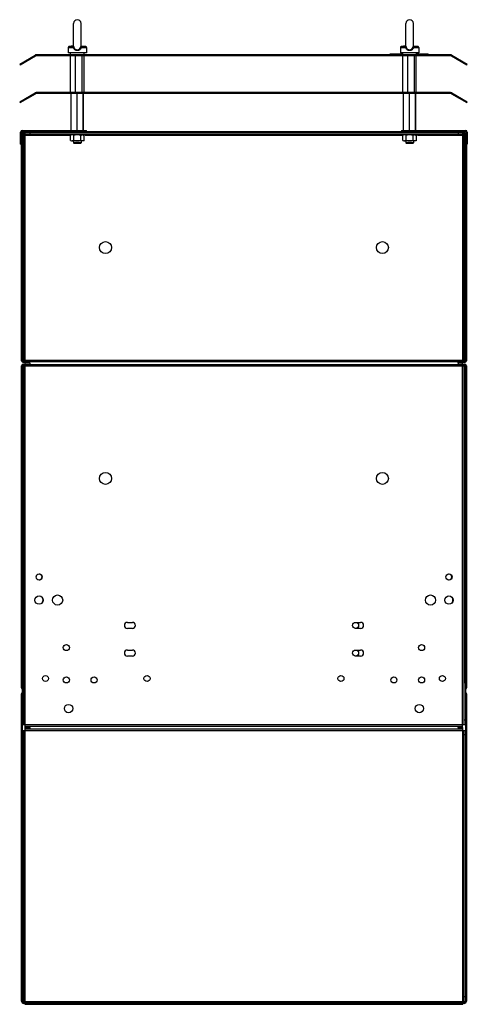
# Model space of a CAD drawing. Header units: millimetres. Extents: x 219 to 704, y 103 to 1170.
import ezdxf

# ---------------------------------------------------------------- set-up
doc = ezdxf.new("R2010")
doc.units = ezdxf.units.MM
doc.header["$LTSCALE"] = 82.834502
doc.layers.get('0').update_dxf_attribs({"linetype": 'CONTINUOUS'})

msp = doc.modelspace()

# ---------------------------------------------------------------- linework, layer by layer
at = {"color": 7, "linetype": 'Continuous'}
for p, q in [((277.7, 1141.8), (277.7, 1166.4)), ((285.7, 1141.8), (285.7, 1166.4)), ((637.7, 1141.8), (637.7, 1166.4)), ((645.7, 1141.8), (645.7, 1166.4)), ((277.7, 1142), (272.6, 1141.4)), ((285.7, 1142), (290.8, 1141.4)), ((285.7, 1141.9), (285.7, 1141.9)), ((286, 1141.6), (285.7, 1141.9)), ((637.7, 1142), (632.6, 1141.4)), ((645.7, 1142), (650.8, 1141.4)), ((645.7, 1141.9), (645.7, 1141.9)), ((646, 1141.6), (645.7, 1141.9)), ((219.2, 1122.4), (235.9, 1132.1)), ((219.7, 1121.6), (236.4, 1131.2)), ((686.1, 1132.4), (237.2, 1132.4)), ((686.1, 1131.4), (237.2, 1131.4)), ((271.7, 1140.4), (271.7, 1134.4)), ((271.7, 1140.4), (277.4, 1140.4)), ((291.7, 1134.4), (271.7, 1134.4)), ((276.9, 1141.4), (272.6, 1141.4)), ((274.3, 1132.4), (274.3, 1134.4)), ((274.4, 1091.4), (274.4, 1131.4)), ((276.9, 1141.4), (277.3, 1141.6)), ((279.8, 1091.4), (279.8, 1131.4)), ((286, 1141.6), (286.4, 1141.4)), ((286, 1140.4), (291.7, 1140.4)), ((290.8, 1141.4), (286.4, 1141.4)), ((286.4, 1141.4), (286.4, 1141.4)), ((287, 1091.4), (287, 1131.4)), ((288.9, 1091.4), (288.9, 1131.4)), ((289, 1132.4), (289, 1134.4)), ((291.7, 1140.4), (291.7, 1134.4)), ((620.6, 1132.4), (620.6, 1133.4)), ((620.6, 1133.4), (634.3, 1133.4)), ((621.6, 1132.4), (621.6, 1133.4)), ((631.7, 1140.4), (631.7, 1134.4)), ((631.7, 1140.4), (637.4, 1140.4)), ((651.7, 1134.4), (631.7, 1134.4)), ((636.9, 1141.4), (632.6, 1141.4)), ((634.3, 1132.4), (634.3, 1134.4)), ((634.4, 1091.4), (634.4, 1131.4)), ((636.9, 1141.4), (637.3, 1141.6)), ((639.8, 1091.4), (639.8, 1131.4)), ((646, 1141.6), (646.4, 1141.4)), ((646, 1140.4), (651.7, 1140.4)), ((650.8, 1141.4), (646.4, 1141.4)), ((646.4, 1141.4), (646.4, 1141.4)), ((647, 1091.4), (647, 1131.4)), ((648.9, 1091.4), (648.9, 1131.4)), ((649, 1132.4), (649, 1134.4)), ((649, 1133.4), (661.9, 1133.4)), ((651.7, 1140.4), (651.7, 1134.4)), ((658.9, 1133.4), (658.9, 1132.4)), ((661.9, 1132.4), (661.9, 1133.4)), ((686.9, 1131.2), (703.6, 1121.6)), ((687.4, 1132.1), (704.1, 1122.4)), ((219.2, 1122.4), (219.7, 1121.6)), ((227.9, 1127.4), (228.4, 1126.6)), ((694.9, 1126.6), (695.4, 1127.4)), ((703.6, 1121.6), (704.1, 1122.4)), ((219.2, 1081.4), (235.9, 1091.1)), ((219.7, 1080.6), (236.4, 1090.2)), ((686.1, 1091.4), (237.2, 1091.4)), ((686.1, 1090.4), (237.2, 1090.4)), ((275.1, 1050.4), (275.1, 1090.4)), ((281.5, 1050.4), (281.5, 1090.4)), ((288.1, 1050.4), (288.1, 1090.4)), ((288.3, 1050.4), (288.3, 1090.4)), ((635.1, 1050.4), (635.1, 1090.4)), ((641.5, 1050.4), (641.5, 1090.4)), ((648.1, 1050.4), (648.1, 1090.4)), ((648.3, 1050.4), (648.3, 1090.4)), ((686.9, 1090.2), (703.6, 1080.6)), ((687.4, 1091.1), (704.1, 1081.4)), ((219.2, 1081.4), (219.7, 1080.6)), ((227.9, 1086.4), (228.4, 1085.6)), ((694.9, 1085.6), (695.4, 1086.4)), ((703.6, 1080.6), (704.1, 1081.4)), ((220.2, 1035.4), (220.2, 1048.4)), ((221.2, 1048.4), (221.2, 1040.4)), ((221.2, 1045.9), (222.2, 1045.9)), ((222.2, 1050.4), (291.7, 1050.4)), ((222.2, 1049.4), (702.2, 1049.4)), ((222.2, 800.9), (222.2, 1045.9)), ((223.2, 1047.9), (225.2, 1047.9)), ((223.2, 1046.9), (701.2, 1046.9)), ((225.2, 798.4), (225.2, 1048.4)), ((225.2, 1048.4), (699.2, 1048.4)), ((230.2, 1048.4), (230.2, 1046.9)), ((246.2, 1049.4), (246.2, 1048.4)), ((274.1, 1046.9), (274.1, 1045.5)), ((286.7, 1050.4), (286.7, 1049.4)), ((290.3, 1046.9), (290.3, 1045.5)), ((291.7, 1049.4), (291.7, 1050.4)), ((632.7, 1050.4), (632.7, 1049.4)), ((632.7, 1050.4), (702.2, 1050.4)), ((634.1, 1046.9), (634.1, 1045.5)), ((637.7, 1049.4), (637.7, 1050.4)), ((650.3, 1046.9), (650.3, 1045.5)), ((678.2, 1049.4), (678.2, 1048.4)), ((694.2, 1048.4), (694.2, 1046.9)), ((699.2, 798.4), (699.2, 1048.4)), ((699.2, 1047.9), (701.2, 1047.9)), ((702.2, 800.9), (702.2, 1045.9)), ((703.2, 1045.9), (702.2, 1045.9)), ((703.2, 1048.4), (703.2, 1040.4)), ((704.2, 1048.4), (704.2, 1035.4)), ((221.2, 1040.4), (220.2, 1040.4)), ((220.2, 1035.4), (221.2, 1035.4)), ((221.2, 1040.9), (222.2, 1040.9)), ((221.2, 800.9), (221.2, 1040.4)), ((222.2, 1045.4), (274.2, 1045.4)), ((222.2, 1040.4), (223.7, 1040.4)), ((223.7, 801.4), (223.7, 1045.4)), ((290.3, 1045.5), (274.1, 1045.5)), ((274.3, 1045.1), (274.2, 1045)), ((274.2, 1039.6), (274.2, 1045)), ((288.1, 1039), (276, 1039)), ((277.7, 1039), (277.7, 1036.9)), ((278.2, 1036.4), (277.7, 1036.9)), ((285.7, 1036.9), (277.7, 1036.9)), ((277.9, 1039.6), (277.9, 1045)), ((285.2, 1036.4), (278.2, 1036.4)), ((285.2, 1036.4), (285.7, 1036.9)), ((285.4, 1039.6), (285.4, 1045)), ((285.7, 1039), (285.7, 1036.9)), ((289.2, 1039.6), (289.2, 1045)), ((290.3, 1045.4), (634.2, 1045.4)), ((650.3, 1045.5), (634.1, 1045.5)), ((634.3, 1045.1), (634.2, 1045)), ((634.2, 1039.6), (634.2, 1045)), ((648.1, 1039), (636, 1039)), ((637.7, 1039), (637.7, 1036.9)), ((645.7, 1036.9), (637.7, 1036.9)), ((638.2, 1036.4), (637.7, 1036.9)), ((637.9, 1039.6), (637.9, 1045)), ((645.2, 1036.4), (638.2, 1036.4)), ((645.2, 1036.4), (645.7, 1036.9)), ((645.4, 1039.6), (645.4, 1045)), ((645.7, 1039), (645.7, 1036.9)), ((649.2, 1039.6), (649.2, 1045)), ((650.3, 1045.4), (702.2, 1045.4)), ((700.7, 801.4), (700.7, 1045.4)), ((702.2, 1040.4), (700.7, 1040.4)), ((703.2, 1040.9), (702.2, 1040.9)), ((703.2, 1040.4), (703.2, 800.9)), ((704.2, 1040.4), (703.2, 1040.4)), ((703.2, 1035.4), (704.2, 1035.4)), ((221.2, 805.9), (222.2, 805.9)), ((221.2, 800.9), (222.2, 800.9)), ((222.2, 806.4), (223.7, 806.4)), ((222.2, 801.4), (702.2, 801.4)), ((702.2, 806.4), (700.7, 806.4)), ((703.2, 805.9), (702.2, 805.9)), ((703.2, 800.9), (702.2, 800.9)), ((221.2, 446.3), (221.2, 795.3)), ((221.2, 795.3), (703.2, 795.3)), ((221.2, 790.3), (223.7, 790.3)), ((222.2, 451.3), (222.2, 795.3)), ((223.2, 799.9), (701.2, 799.9)), ((225.2, 798.9), (223.2, 798.9)), ((223.2, 797.3), (225.2, 797.3)), ((223.2, 796.3), (225.3, 796.3)), ((223.7, 406.5), (223.7, 795.3)), ((225.3, 403.4), (225.3, 798.4)), ((230.3, 798.4), (225.3, 798.4)), ((225.3, 796.9), (699.1, 796.9)), ((230.2, 798.4), (230.2, 799.9)), ((230.2, 798.4), (230.3, 796.9)), ((694.1, 798.4), (694.2, 799.9)), ((699.1, 798.4), (694.1, 798.4)), ((694.1, 798.4), (694.1, 796.9)), ((699.1, 403.4), (699.1, 798.4)), ((699.1, 796.3), (701.2, 796.3)), ((701.2, 798.9), (699.2, 798.9)), ((699.2, 797.3), (701.2, 797.3)), ((700.7, 406.5), (700.7, 795.3)), ((703.2, 790.3), (700.7, 790.3)), ((702.2, 451.3), (702.2, 795.3)), ((703.2, 795.3), (703.2, 446.3)), ((335.9, 517.3), (341.3, 517.3)), ((583.1, 517.3), (588.5, 517.3)), ((341.3, 510.7), (335.9, 510.7)), ((588.5, 510.7), (583.1, 510.7)), ((335.9, 487.3), (341.3, 487.3)), ((341.3, 480.7), (335.9, 480.7)), ((583.1, 487.3), (588.5, 487.3)), ((588.5, 480.7), (583.1, 480.7)), ((221.2, 451.3), (222.2, 451.3)), ((222.2, 106.4), (222.2, 451.3)), ((703.2, 451.3), (702.2, 451.3)), ((702.2, 451.3), (702.2, 106.4)), ((221.2, 446.3), (222.2, 446.3)), ((221.2, 106.9), (221.2, 439.9)), ((221.2, 439.4), (222.2, 439.4)), ((703.2, 446.3), (702.2, 446.3)), ((703.2, 439.4), (702.2, 439.4)), ((703.2, 439.9), (703.2, 106.9)), ((222.2, 411.5), (223.7, 411.5)), ((222.2, 406.5), (702.2, 406.5)), ((702.2, 411.5), (700.7, 411.5)), ((222.2, 400.3), (702.2, 400.3)), ((222.2, 395.3), (223.7, 395.3)), ((223.7, 106.4), (223.7, 400.3)), ((225.2, 103.4), (225.2, 403.4)), ((225.2, 401.9), (699.2, 401.9)), ((225.3, 404.9), (699.1, 404.9)), ((225.3, 403.4), (230.3, 403.4)), ((230.2, 403.4), (230.2, 401.9)), ((230.3, 403.4), (230.3, 404.9)), ((694.1, 403.4), (694.1, 404.9)), ((694.1, 403.4), (699.1, 403.4)), ((694.2, 403.4), (694.2, 401.9)), ((699.2, 103.4), (699.2, 403.4)), ((700.7, 106.4), (700.7, 400.3)), ((702.2, 395.3), (700.7, 395.3)), ((221.2, 107.4), (222.2, 107.4)), ((222.2, 111.4), (223.7, 111.4)), ((702.2, 111.4), (700.7, 111.4)), ((703.2, 107.4), (702.2, 107.4)), ((222.2, 106.4), (702.2, 106.4)), ((225.2, 105.4), (223.7, 105.4)), ((225.2, 104.4), (223.7, 104.4)), ((225.2, 104.9), (699.2, 104.9)), ((699.2, 103.4), (225.2, 103.4)), ((230.2, 103.4), (230.2, 104.9)), ((694.2, 103.4), (694.2, 104.9)), ((700.7, 105.4), (699.2, 105.4)), ((700.7, 104.4), (699.2, 104.4))]:
    msp.add_line(p, q, dxfattribs=at)
for points in [[(277.7, 1141.9), (277.6, 1141.8), (277.3, 1141.6)], [(637.7, 1141.9), (637.6, 1141.8), (637.3, 1141.6)]]:
    msp.add_lwpolyline(points, dxfattribs=at)
for centre, radius in [((312.2, 923.4), 6.5), ((612.2, 923.4), 6.5), ((312.2, 673.4), 6.5), ((612.2, 673.4), 6.5), ((240.3, 566.5), 3.3), ((684.3, 566.5), 3.3), ((240.3, 541.5), 4.5), ((260.3, 541.5), 5.5), ((664.3, 541.5), 5.5), ((684.3, 541.5), 4.5), ((583.1, 514), 3.3), ((269.8, 490), 3.3), ((654.6, 490), 3.3), ((583.1, 484), 3.3), ((247.2, 456.5), 3.3), ((357.2, 456.5), 3.3), ((567.2, 456.5), 3.3), ((677.2, 456.5), 3.3), ((269.8, 455), 3.3), ((299.8, 455), 3.3), ((624.6, 455), 3.3), ((654.6, 455), 3.3), ((272.2, 423.9), 4.5), ((652.2, 423.9), 4.5)]:
    msp.add_circle(centre, radius, dxfattribs=at)
for centre, radius, start, end in [((281.7, 1166.4), 4, 0, 180), ((641.7, 1166.4), 4, 0, 180), ((237.2, 1129.8), 2.6, 90, 120), ((237.2, 1129.8), 1.6, 90, 120), ((272.7, 1140.4), 1, 96.302, 180), ((290.7, 1140.4), 1, 0, 83.698), ((632.7, 1140.4), 1, 96.302, 180), ((650.7, 1140.4), 1, 0, 83.698), ((686.1, 1129.8), 2.6, 60, 90), ((686.1, 1129.8), 1.6, 60, 90), ((237.2, 1088.8), 2.6, 90, 120), ((237.2, 1088.8), 1.6, 90, 120), ((686.1, 1088.8), 2.6, 60, 90), ((686.1, 1088.8), 1.6, 60, 90), ((222.2, 1048.4), 2, 90, 180), ((222.2, 1048.4), 1, 90, 180), ((223.2, 1045.9), 2, 90, 172.0186), ((223.2, 1045.9), 1, 90, 180), ((243.3, 1047.4), 2, 90, 148.0734), ((681, 1047.4), 2, 31.9266, 90), ((701.2, 1045.9), 2, 30.1074, 90), ((701.2, 1045.9), 1, 0, 90), ((702.2, 1048.4), 2, 0, 90), ((702.2, 1048.4), 1, 0, 90), ((277.3, 1039.4), 6.36, 118.4223, 120.0152), ((637.3, 1039.4), 6.36, 118.4223, 120.0152), ((223.2, 800.9), 2, 180, 270), ((223.2, 800.9), 1, 180, 270), ((701.2, 800.9), 2, 270, 360), ((701.2, 800.9), 1, 270, 360), ((223.2, 795.3), 2, 90, 180), ((223.2, 795.3), 1, 90, 180), ((701.2, 795.3), 2, 0, 90), ((701.2, 795.3), 1, 0, 90), ((240.1, 566.5), 3.3, 288.0854, 72.3767), ((684.1, 566.5), 3.3, 288.0854, 72.3767), ((240.1, 541.5), 4.5, 323.9768, 36.2765), ((684.1, 541.5), 4.5, 323.9768, 36.2765), ((335.9, 514), 3.3, 90, 270), ((341.3, 514), 3.3, 270, 90), ((588.5, 514), 3.3, 270, 90), ((335.9, 484), 3.3, 90, 270), ((341.3, 484), 3.3, 270, 90), ((588.5, 484), 3.3, 270, 90), ((223.2, 446.3), 2, 180, 239.9821), ((223.7, 439.9), 2.5, 128.297, 180), ((701.2, 446.3), 2, 300.0163, 360), ((700.7, 439.9), 2.5, 0, 51.703), ((223.7, 106.9), 2.5, 180, 270), ((700.7, 106.9), 2.5, 270, 360), ((223.7, 106.9), 1.5, 199.1277, 270), ((700.7, 106.9), 1.5, 270, 339.5605)]:
    msp.add_arc(centre, radius, start, end, dxfattribs=at)
for points in [[(277.7, 1141.8), (277.7, 1141.7), (277.7, 1141.6), (277.7, 1141.5)], [(285.7, 1141.6), (285.7, 1141.7), (285.7, 1141.8), (285.7, 1141.8)], [(637.7, 1141.8), (637.7, 1141.7), (637.7, 1141.6), (637.7, 1141.5)], [(645.7, 1141.6), (645.7, 1141.7), (645.7, 1141.8), (645.7, 1141.8)], [(277.7, 1141.5), (277.7, 1141.2), (277.8, 1140.9), (277.9, 1140.7)], [(285.7, 1140.5), (285.8, 1140.5), (285.9, 1140.5), (286, 1140.4)], [(286, 1141.6), (286.1, 1141.6), (286.1, 1141.6), (286.2, 1141.5)], [(286.2, 1140.9), (286.1, 1140.7), (286.1, 1140.6), (286, 1140.4)], [(286.2, 1141.5), (286.3, 1141.5), (286.4, 1141.5), (286.4, 1141.4)], [(637.7, 1141.5), (637.7, 1141.2), (637.8, 1140.9), (637.9, 1140.7)], [(645.7, 1140.5), (645.8, 1140.5), (645.9, 1140.5), (646, 1140.4)], [(646, 1141.6), (646.1, 1141.6), (646.1, 1141.6), (646.2, 1141.5)], [(646.2, 1140.9), (646.1, 1140.7), (646.1, 1140.6), (646, 1140.4)], [(646.2, 1141.5), (646.3, 1141.5), (646.4, 1141.5), (646.4, 1141.4)], [(274.8, 1045.3), (274.6, 1045.2), (274.5, 1045.1), (274.3, 1045)], [(276, 1039), (276.5, 1039), (276.9, 1039.1), (277.3, 1039.3)], [(277.9, 1045), (277.7, 1045.1), (277.5, 1045.2), (277.3, 1045.3)], [(277.3, 1039.3), (277.5, 1039.4), (277.7, 1039.5), (277.9, 1039.6)], [(279.2, 1045.3), (278.8, 1045.2), (278.3, 1045.1), (277.9, 1045)], [(277.9, 1039.6), (279.1, 1039.3), (280.4, 1039), (281.7, 1039)], [(281.7, 1039), (282.9, 1039), (284.2, 1039.3), (285.4, 1039.6)], [(285.4, 1045), (284.4, 1045.3), (283.3, 1045.5), (282.2, 1045.5)], [(285.4, 1045), (285.8, 1045.2), (286.2, 1045.4), (286.7, 1045.5)], [(286.1, 1039.3), (285.8, 1039.4), (285.6, 1039.5), (285.4, 1039.6)], [(287.3, 1039), (286.9, 1039), (286.4, 1039.1), (286.1, 1039.3)], [(287.9, 1039.1), (287.7, 1039.1), (287.5, 1039), (287.3, 1039)], [(289.2, 1039.6), (288.8, 1039.4), (288.4, 1039.2), (287.9, 1039.1)], [(634.8, 1045.3), (634.6, 1045.2), (634.5, 1045.1), (634.3, 1045)], [(636, 1039), (636.5, 1039), (636.9, 1039.1), (637.3, 1039.3)], [(637.9, 1045), (637.7, 1045.1), (637.5, 1045.2), (637.3, 1045.3)], [(637.3, 1039.3), (637.5, 1039.4), (637.7, 1039.5), (637.9, 1039.6)], [(639.2, 1045.3), (638.8, 1045.2), (638.3, 1045.1), (637.9, 1045)], [(637.9, 1039.6), (639.1, 1039.3), (640.4, 1039), (641.7, 1039)], [(641.7, 1039), (642.9, 1039), (644.2, 1039.3), (645.4, 1039.6)], [(645.4, 1045), (644.4, 1045.3), (643.3, 1045.5), (642.2, 1045.5)], [(645.4, 1045), (645.8, 1045.2), (646.2, 1045.4), (646.7, 1045.5)], [(646.1, 1039.3), (645.8, 1039.4), (645.6, 1039.5), (645.4, 1039.6)], [(647.3, 1039), (646.9, 1039), (646.4, 1039.1), (646.1, 1039.3)], [(647.9, 1039.1), (647.7, 1039.1), (647.5, 1039), (647.3, 1039)], [(649.2, 1039.6), (648.8, 1039.4), (648.4, 1039.2), (647.9, 1039.1)]]:
    msp.add_open_spline(points, degree=3, dxfattribs=at)
for points, knots in [([(276.9, 1141.4), (276.9, 1141.4), (277.1, 1141.5), (277.2, 1141.6), (277.4, 1141.6)], [0, 0, 0, 0, 0.205193, 1, 1, 1, 1]), ([(277.4, 1140.4), (277.2, 1140.6), (277.1, 1140.9), (277, 1141.3), (276.9, 1141.4)], [0, 0, 0, 0, 0.642617, 1, 1, 1, 1]), ([(276.9, 1141.4), (276.9, 1141.4), (276.9, 1141.4), (276.9, 1141.4), (276.9, 1141.4)], [0, 0, 0, 0, 0.561502, 1, 1, 1, 1]), ([(277.4, 1140.4), (277.4, 1140.5), (277.6, 1140.5), (277.8, 1140.6), (277.9, 1140.7)], [0, 0, 0, 0, 0.346265, 1, 1, 1, 1]), ([(281.7, 1136.9), (280.7, 1136.9), (278.7, 1137.6), (277.6, 1139.5), (277.4, 1140.4)], [0, 0, 0, 0, 0.489291, 1, 1, 1, 1]), ([(277.9, 1140.7), (278.1, 1139.8), (279.1, 1138.3), (280.8, 1137.8), (281.7, 1137.8)], [0, 0, 0, 0, 0.504557, 1, 1, 1, 1]), ([(281.7, 1137.8), (282.5, 1137.8), (284.3, 1138.3), (285.2, 1139.8), (285.5, 1140.7)], [0, 0, 0, 0, 0.49487, 1, 1, 1, 1]), ([(286, 1140.4), (285.7, 1139.5), (284.7, 1137.6), (282.6, 1136.9), (281.7, 1136.9)], [0, 0, 0, 0, 0.511285, 1, 1, 1, 1]), ([(285.5, 1140.7), (285.5, 1140.8), (285.6, 1141.1), (285.6, 1141.4), (285.7, 1141.6)], [0, 0, 0, 0, 0.275333, 1, 1, 1, 1]), ([(285.5, 1140.7), (285.5, 1140.7), (285.6, 1140.6), (285.7, 1140.6), (285.7, 1140.5)], [0, 0, 0, 0, 0.147778, 1, 1, 1, 1]), ([(286.4, 1141.4), (286.4, 1141.4), (286.4, 1141.2), (286.3, 1141), (286.2, 1140.9)], [0, 0, 0, 0, 0.318401, 1, 1, 1, 1]), ([(636.9, 1141.4), (636.9, 1141.4), (637.1, 1141.5), (637.2, 1141.6), (637.4, 1141.6)], [0, 0, 0, 0, 0.205193, 1, 1, 1, 1]), ([(637.4, 1140.4), (637.2, 1140.6), (637.1, 1140.9), (637, 1141.3), (636.9, 1141.4)], [0, 0, 0, 0, 0.642617, 1, 1, 1, 1]), ([(636.9, 1141.4), (636.9, 1141.4), (636.9, 1141.4), (636.9, 1141.4), (636.9, 1141.4)], [0, 0, 0, 0, 0.561502, 1, 1, 1, 1]), ([(637.4, 1140.4), (637.4, 1140.5), (637.6, 1140.5), (637.8, 1140.6), (637.9, 1140.7)], [0, 0, 0, 0, 0.346265, 1, 1, 1, 1]), ([(641.7, 1136.9), (640.7, 1136.9), (638.7, 1137.6), (637.6, 1139.5), (637.4, 1140.4)], [0, 0, 0, 0, 0.489291, 1, 1, 1, 1]), ([(637.9, 1140.7), (638.1, 1139.8), (639.1, 1138.3), (640.8, 1137.8), (641.7, 1137.8)], [0, 0, 0, 0, 0.504557, 1, 1, 1, 1]), ([(641.7, 1137.8), (642.5, 1137.8), (644.3, 1138.3), (645.2, 1139.8), (645.5, 1140.7)], [0, 0, 0, 0, 0.49487, 1, 1, 1, 1]), ([(646, 1140.4), (645.7, 1139.5), (644.7, 1137.6), (642.6, 1136.9), (641.7, 1136.9)], [0, 0, 0, 0, 0.511285, 1, 1, 1, 1]), ([(645.5, 1140.7), (645.5, 1140.8), (645.6, 1141.1), (645.6, 1141.4), (645.7, 1141.6)], [0, 0, 0, 0, 0.275333, 1, 1, 1, 1]), ([(645.5, 1140.7), (645.5, 1140.7), (645.6, 1140.6), (645.7, 1140.6), (645.7, 1140.5)], [0, 0, 0, 0, 0.147778, 1, 1, 1, 1]), ([(646.4, 1141.4), (646.4, 1141.4), (646.4, 1141.2), (646.3, 1141), (646.2, 1140.9)], [0, 0, 0, 0, 0.318401, 1, 1, 1, 1]), ([(274.2, 1039.6), (274.3, 1039.5), (274.9, 1039.2), (275.6, 1039), (276, 1039)], [0, 0, 0, 0, 0.262992, 1, 1, 1, 1]), ([(287.3, 1045.5), (287.8, 1045.5), (288.4, 1045.3), (289, 1045), (289.2, 1045)], [0, 0, 0, 0, 0.737008, 1, 1, 1, 1]), ([(634.2, 1039.6), (634.3, 1039.5), (634.9, 1039.2), (635.6, 1039), (636, 1039)], [0, 0, 0, 0, 0.262992, 1, 1, 1, 1]), ([(647.3, 1045.5), (647.8, 1045.5), (648.4, 1045.3), (649, 1045), (649.2, 1045)], [0, 0, 0, 0, 0.737008, 1, 1, 1, 1])]:
    msp.add_open_spline(points, degree=3, knots=knots, dxfattribs=at)

doc.saveas('drawing.dxf')
